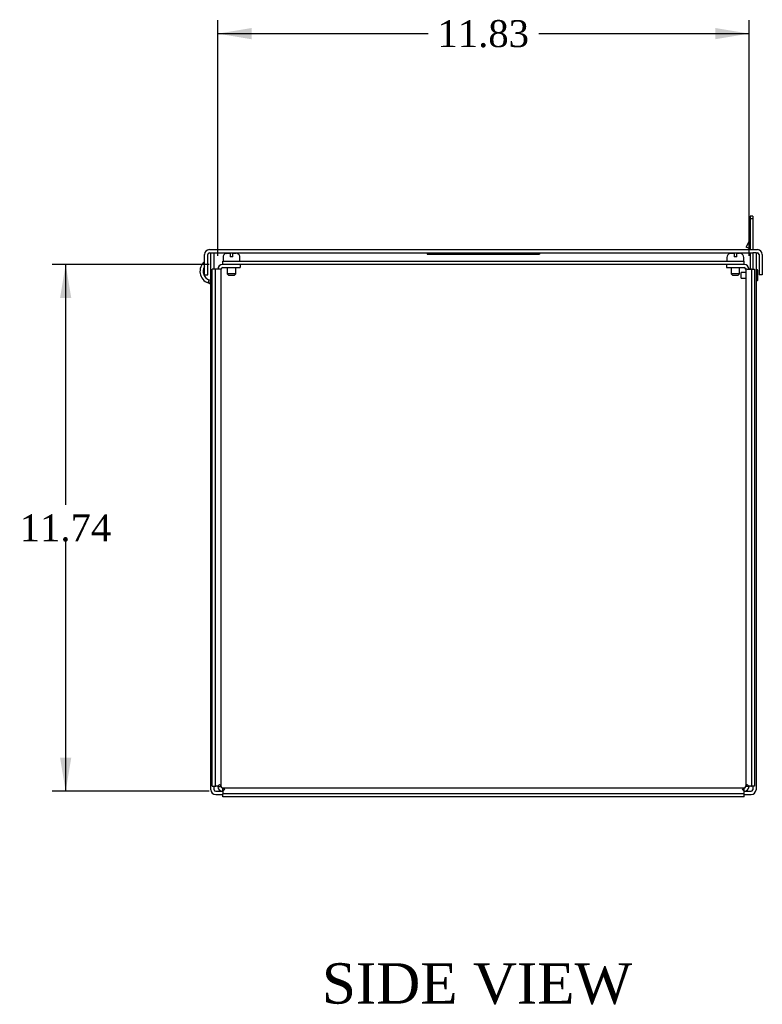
# Model space of a CAD drawing. Header units: inches. Extents: x 1 to 150, y -1 to 99.
# Tile 2 of 7: x 56 to 72, y 38 to 60. Entities that reach past the tile are written whole.
import ezdxf
from ezdxf.enums import TextEntityAlignment as Align

# ---------------------------------------------------------------- set-up
doc = ezdxf.new("R2010")
doc.units = ezdxf.units.IN
doc.header["$MEASUREMENT"] = 0
for name, color, linetype in [('COM55240', 7, 'Continuous'), ('COM55544-6', 7, 'Continuous'), ('COM55545-6', 7, 'Continuous'), ('COM55546-6', 7, 'Continuous'), ('COM55609-6', 7, 'Continuous'), ('Default', 7, 'Continuous'), ('QLB20316', 7, 'Continuous'), ('RVT19019', 7, 'Continuous'), ('SCS19491', 7, 'Continuous')]:
    doc.layers.add(name, color=color, linetype=linetype)
doc.styles.add('SEACAD_Times_New_Roman', font='times.ttf')
doc.dimstyles.new('HAMMOND_(STH_-_120x80)', dxfattribs={"dimtxt": 0.6, "dimasz": 0.75, "dimexe": 0.3, "dimexo": 0.3, "dimgap": 0.15, "dimtad": 0, "dimtih": 1, "dimtoh": 1, "dimzin": 0, "dimdsep": 46, "dimtxsty": 'SEACAD_Times_New_Roman', "dimblk1": '_SE_FILLED', "dimblk2": '_SE_FILLED', "dimsah": 1, "dimcen": 0.3, "dimadec": 0, "dimazin": 0, "dimtfac": 0.8, "dimtofl": 0, "dimtmove": 0, "dimatfit": 3, "dimfxl": 1, "dimtolj": 1, "dimtzin": 0, "dimarcsym": 0})

# ---------------------------------------------------------------- blocks, each defined once
blk = doc.blocks.new('SE')
at = {"layer": 'COM55240', "color": 7, "linetype": 'Continuous'}
for p, q in [((71.851, 55.13), (71.794, 55.13)), ((71.794, 55.13), (71.794, 55.068)), ((71.851, 55.13), (71.851, 55.068)), ((71.794, 55.068), (71.794, 54.381)), ((71.851, 55.068), (71.794, 55.068)), ((71.851, 55.068), (71.851, 54.381)), ((71.791, 54.618), (71.706, 54.436)), ((71.758, 54.412), (71.706, 54.436)), ((71.794, 54.489), (71.758, 54.412)), ((71.794, 54.309), (71.794, 53.944))]:
    blk.add_line(p, q, dxfattribs=at)
blk.add_arc((71.765, 54.63), 0.029, 335, 0, dxfattribs=at)
at = {"layer": 'COM55544-6', "color": 7, "linetype": 'Continuous'}
for p, q in [((59.779, 42.345), (59.779, 54.309)), ((59.779, 54.309), (59.851, 54.309)), ((59.851, 53.944), (59.851, 54.309)), ((71.851, 54.309), (71.851, 53.944)), ((71.923, 54.309), (71.851, 54.309)), ((71.923, 54.309), (71.923, 42.345)), ((59.719, 53.638), (59.744, 53.705)), ((59.719, 53.638), (59.755, 53.625)), ((59.744, 53.705), (59.779, 53.693)), ((59.755, 53.625), (59.779, 53.69)), ((59.851, 42.345), (59.851, 42.42)), ((71.851, 42.42), (71.851, 42.345)), ((59.887, 42.309), (60.045, 42.309)), ((59.887, 42.237), (60.045, 42.237)), ((71.656, 42.309), (71.815, 42.309)), ((71.656, 42.237), (71.815, 42.237))]:
    blk.add_line(p, q, dxfattribs=at)
for centre, radius, start, end in [((59.814, 53.899), 0.278, 129.3767, 250), ((59.814, 53.899), 0.206, 149.3365, 250), ((59.743, 53.591), 0.036, 0.0001, 69.9999), ((59.887, 42.345), 0.108, 180, 270), ((59.887, 42.345), 0.036, 180, 270), ((71.815, 42.345), 0.108, 270, 0), ((71.815, 42.345), 0.036, 270, 0)]:
    blk.add_arc(centre, radius, start, end, dxfattribs=at)
at = {"layer": 'COM55545-6', "color": 7, "linetype": 'Continuous'}
for p, q in [((59.639, 53.819), (59.639, 54.273)), ((59.711, 53.819), (59.711, 54.273)), ((59.747, 54.381), (71.955, 54.381)), ((59.747, 54.309), (59.779, 54.309)), ((59.851, 54.309), (71.851, 54.309)), ((71.923, 54.309), (71.955, 54.309)), ((71.991, 54.273), (71.991, 53.819)), ((72.063, 54.273), (72.063, 53.819)), ((59.639, 53.819), (59.711, 53.819)), ((72.063, 53.819), (71.991, 53.819))]:
    blk.add_line(p, q, dxfattribs=at)
for centre, radius, start, end in [((59.747, 54.273), 0.108, 90, 180), ((59.747, 54.273), 0.036, 90, 180), ((71.955, 54.273), 0.108, 0, 90), ((71.955, 54.273), 0.036, 0, 90)]:
    blk.add_arc(centre, radius, start, end, dxfattribs=at)
at = {"layer": 'COM55546-6', "color": 7, "linetype": 'Continuous'}
for p, q in [((60.435, 54.052), (60.435, 53.98)), ((71.267, 54.052), (71.267, 53.98)), ((59.81, 42.42), (59.81, 53.944)), ((59.882, 53.944), (59.81, 53.944)), ((59.882, 42.42), (59.882, 53.944)), ((59.892, 53.944), (59.882, 53.944)), ((59.975, 53.944), (59.892, 53.944)), ((60.007, 53.944), (59.975, 53.944)), ((60.007, 42.417), (60.007, 53.944)), ((60.043, 53.98), (60.435, 53.98)), ((71.267, 53.98), (71.659, 53.98)), ((71.726, 53.944), (71.695, 53.944)), ((71.695, 53.944), (71.695, 42.417)), ((71.726, 53.944), (71.809, 53.944)), ((71.82, 53.944), (71.809, 53.944)), ((71.82, 53.944), (71.82, 42.42)), ((71.82, 53.944), (71.892, 53.944)), ((71.892, 53.944), (71.892, 42.42)), ((59.81, 42.42), (59.882, 42.42)), ((59.882, 42.42), (59.892, 42.42)), ((59.937, 42.42), (59.892, 42.42)), ((59.935, 42.417), (60.007, 42.417)), ((59.937, 42.42), (59.975, 42.458)), ((60.043, 42.309), (60.043, 42.381)), ((71.659, 42.381), (60.043, 42.381)), ((71.659, 42.309), (71.659, 42.381)), ((71.767, 42.417), (71.695, 42.417)), ((71.726, 42.458), (71.764, 42.42)), ((71.809, 42.42), (71.764, 42.42)), ((71.809, 42.42), (71.82, 42.42)), ((71.892, 42.42), (71.82, 42.42)), ((60.083, 42.35), (60.045, 42.312)), ((60.045, 42.312), (60.045, 42.267)), ((60.045, 42.267), (60.045, 42.256)), ((71.656, 42.256), (60.045, 42.256)), ((60.045, 42.184), (60.045, 42.256)), ((71.656, 42.184), (60.045, 42.184)), ((71.656, 42.312), (71.618, 42.35)), ((71.656, 42.267), (71.656, 42.312)), ((71.656, 42.256), (71.656, 42.267)), ((71.656, 42.184), (71.656, 42.256))]:
    blk.add_line(p, q, dxfattribs=at)
for centre, radius, start, end in [((60.043, 53.944), 0.108, 90, 180), ((71.659, 53.944), 0.108, 0, 90), ((60.043, 53.944), 0.036, 90, 180), ((71.659, 53.944), 0.036, 0, 90), ((60.043, 42.417), 0.108, 180, 270), ((60.043, 42.417), 0.036, 180, 270), ((71.659, 42.417), 0.108, 270, 0), ((71.659, 42.417), 0.036, 270, 0)]:
    blk.add_arc(centre, radius, start, end, dxfattribs=at)
for points in [[(59.975, 42.458), (59.985, 42.451), (59.993, 42.444), (60.004, 42.431), (60.007, 42.424), (60.007, 42.417)], [(60.043, 42.381), (60.049, 42.381), (60.056, 42.379), (60.069, 42.368), (60.076, 42.36), (60.083, 42.35)], [(71.618, 42.35), (71.625, 42.36), (71.632, 42.368), (71.645, 42.379), (71.652, 42.381), (71.659, 42.381)], [(71.695, 42.417), (71.695, 42.424), (71.697, 42.431), (71.708, 42.444), (71.716, 42.451), (71.726, 42.458)]]:
    blk.add_open_spline(points, degree=3, knots=[0, 0, 0, 0, 0.5, 0.5, 1, 1, 1, 1], dxfattribs=at)
at = {"layer": 'COM55609-6', "color": 7, "linetype": 'Continuous'}
for p, q in [((60.043, 54.052), (60.043, 54.124)), ((60.043, 54.124), (71.659, 54.124)), ((71.659, 54.052), (60.043, 54.052)), ((71.659, 54.052), (71.659, 54.124))]:
    blk.add_line(p, q, dxfattribs=at)
at = {"layer": 'QLB20316', "color": 7, "linetype": 'Continuous'}
for p, q in [((64.601, 54.309), (64.601, 54.279)), ((64.601, 54.279), (64.976, 54.279)), ((64.976, 54.279), (66.726, 54.279)), ((66.726, 54.279), (67.101, 54.279)), ((67.101, 54.309), (67.101, 54.279))]:
    blk.add_line(p, q, dxfattribs=at)
at = {"layer": 'RVT19019', "color": 7, "linetype": 'Continuous'}
for p, q in [((71.595, 53.747), (71.595, 53.872)), ((71.695, 53.872), (71.595, 53.872)), ((71.963, 53.704), (71.963, 53.914)), ((71.595, 53.747), (71.695, 53.747))]:
    blk.add_line(p, q, dxfattribs=at)
for centre, start, end in [((71.943, 53.914), 0, 180), ((71.943, 53.704), 180, 0)]:
    blk.add_arc(centre, 0.02, start, end, dxfattribs=at)
at = {"layer": 'SCS19491', "color": 7, "linetype": 'Continuous'}
for p, q in [((60.051, 54.209), (60.051, 54.149)), ((60.118, 54.295), (60.119, 54.296)), ((60.119, 54.296), (60.145, 54.299)), ((60.145, 54.299), (60.209, 54.299)), ((60.209, 54.299), (60.209, 54.224)), ((60.269, 54.224), (60.209, 54.224)), ((60.269, 54.299), (60.334, 54.299)), ((60.269, 54.224), (60.269, 54.299)), ((60.363, 54.295), (60.36, 54.294)), ((60.426, 54.149), (60.426, 54.209)), ((71.275, 54.209), (71.275, 54.149)), ((71.342, 54.295), (71.343, 54.296)), ((71.343, 54.296), (71.369, 54.299)), ((71.369, 54.299), (71.433, 54.299)), ((71.433, 54.299), (71.433, 54.224)), ((71.493, 54.224), (71.433, 54.224)), ((71.493, 54.299), (71.558, 54.299)), ((71.493, 54.224), (71.493, 54.299)), ((71.587, 54.295), (71.584, 54.294)), ((71.65, 54.149), (71.65, 54.209)), ((60.144, 53.98), (60.144, 53.842)), ((60.334, 53.842), (60.144, 53.842)), ((60.144, 53.842), (60.174, 53.812)), ((60.174, 53.812), (60.304, 53.812)), ((60.304, 53.812), (60.334, 53.842)), ((60.334, 53.842), (60.334, 53.98)), ((71.368, 53.98), (71.368, 53.842)), ((71.558, 53.842), (71.368, 53.842)), ((71.368, 53.842), (71.398, 53.812)), ((71.398, 53.812), (71.528, 53.812)), ((71.528, 53.812), (71.558, 53.842)), ((71.558, 53.842), (71.558, 53.98))]:
    blk.add_line(p, q, dxfattribs=at)
for centre, radius, start, end in [((60.141, 54.209), 0.09, 104.9913, 180), ((60.334, 54.206), 0.0938, 72.0854, 90.0791), ((60.336, 54.209), 0.09, 0, 73.2208), ((71.365, 54.209), 0.09, 104.9913, 180), ((71.558, 54.206), 0.0938, 72.0854, 90.0791), ((71.56, 54.209), 0.09, 0, 73.2208), ((60.076, 54.149), 0.025, 180, 270), ((60.401, 54.149), 0.025, 270, 0), ((71.3, 54.149), 0.025, 180, 270), ((71.625, 54.149), 0.025, 270, 0)]:
    blk.add_arc(centre, radius, start, end, dxfattribs=at)
blk = doc.blocks.new('DMBLK1932')
at = {"layer": 'Default', "linetype": 'Continuous', "transparency": 16777216}
for points in [[(56.42, 53.302), (56.67, 53.302), (56.545, 54.052)], [(56.42, 43.059), (56.545, 42.309), (56.67, 43.059)]]:
    blk.add_hatch(color=7, dxfattribs=at).paths.add_polyline_path(points)
at = {"layer": 'Default', "color": 7, "linetype": 'Continuous', "transparency": 16777216}
for p, q in [((59.743, 54.052), (56.245, 54.052)), ((56.545, 48.691), (56.545, 54.052)), ((56.545, 42.309), (56.545, 47.881)), ((59.743, 42.309), (56.245, 42.309))]:
    blk.add_line(p, q, dxfattribs=at)
at = {"layer": 'Default', "color": 7, "linetype": 'Continuous', "transparency": 16777216, "style": 'SEACAD_Times_New_Roman'}
blk.add_text('11.74', height=0.6, dxfattribs=at).set_placement((55.521, 48.481), align=Align.TOP_LEFT)
blk = doc.blocks.new('_SE_FILLED')
at = {"color": 0}
blk.add_line((0, 0), (-1, 0), dxfattribs=at)
blk.add_solid([(0, 0), (-1, -0.1665), (-1, 0.1665), (0, 0)], dxfattribs=at)
blk = doc.blocks.new('DMBLK1933')
at = {"layer": 'Default', "linetype": 'Continuous', "transparency": 16777216}
for points in [[(60.685, 59.32), (59.935, 59.195), (60.685, 59.07)], [(71.017, 59.32), (71.017, 59.07), (71.767, 59.195)]]:
    blk.add_hatch(color=7, dxfattribs=at).paths.add_polyline_path(points)
at = {"layer": 'Default', "color": 7, "linetype": 'Continuous', "transparency": 16777216}
for p, q in [((59.935, 54.244), (59.935, 59.495)), ((71.767, 54.244), (71.767, 59.495)), ((59.935, 59.195), (64.617, 59.195)), ((67.084, 59.195), (71.767, 59.195))]:
    blk.add_line(p, q, dxfattribs=at)
at = {"layer": 'Default', "color": 7, "linetype": 'Continuous', "transparency": 16777216, "style": 'SEACAD_Times_New_Roman'}
blk.add_text('11.83', height=0.6, dxfattribs=at).set_placement((64.827, 59.495), align=Align.TOP_LEFT)

msp = doc.modelspace()

# ---------------------------------------------------------------- block references
at = {"layer": 'Default'}
msp.add_blockref('SE', (0, 0), dxfattribs=at)

# ---------------------------------------------------------------- texts
at = {"layer": 'Default', "color": 7, "linetype": 'Continuous', "style": 'SEACAD_Times_New_Roman'}
msp.add_text('SIDE VIEW', height=0.9, dxfattribs=at).set_placement((62.254, 38.478), align=Align.TOP_LEFT)

# ---------------------------------------------------------------- dimensions: what is measured, and where the dimension line sits
at = {"layer": 'Default', "color": 7, "linetype": 'Continuous'}
for base, p1, p2, angle, picture, middle in [((59.935, 59.195), (59.935, 53.944), (71.767, 53.944), 0, 'DMBLK1933', (65.851, 59.195)), ((56.545, 42.309), (60.043, 42.309), (60.043, 54.052), 90, 'DMBLK1932', (56.545, 48.181))]:
    dim = msp.add_linear_dim(base=base, p1=p1, p2=p2, angle=angle, text='\\A1;<>', dimstyle='HAMMOND_(STH_-_120x80)', dxfattribs=at)
    dim.commit()
    dim.dimension.update_dxf_attribs({"geometry": picture, "text_midpoint": middle, "dimtype": 161})

doc.saveas('drawing.dxf')
